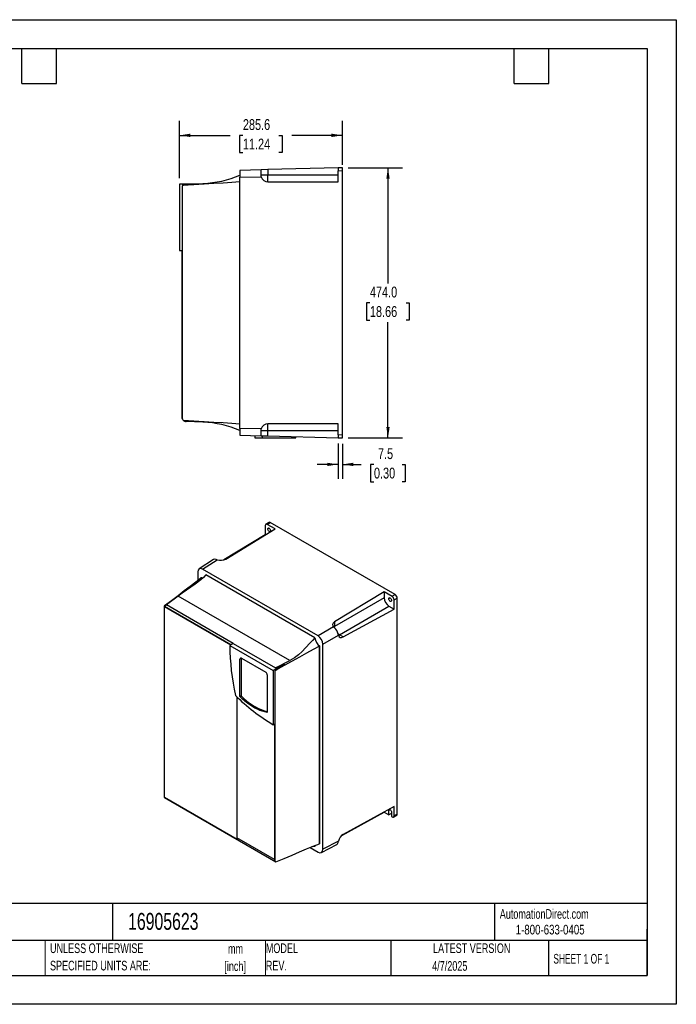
# Model space of a CAD drawing. Header units: millimetres. Extents: x 0 to 2235, y 0 to 1727.
# Tile 3 of 3: x 1083 to 2235, y 0 to 1727. Entities that reach past the tile are written whole.
import ezdxf

# ---------------------------------------------------------------- set-up
doc = ezdxf.new("R2010")
doc.units = ezdxf.units.MM
doc.header["$LTSCALE"] = 8
doc.linetypes.add('CENTERX2', pattern=[20.32, 12.7, -2.54, 2.54, -2.54])
doc.layers.add('DIMENSIONS', color=140, linetype='Continuous', lineweight=25)
doc.layers.add('TEXT', color=140, linetype='Continuous', lineweight=25)
doc.styles.add('SLDTEXTSTYLE0', font='TXT', dxfattribs={"width": 0.7})
doc.styles.add('SLDTEXTSTYLE1', font='TXT', dxfattribs={"width": 0.65})
doc.styles.add('SLDTEXTSTYLE2', font='TXT', dxfattribs={"width": 0.75})
doc.dimstyles.new('SLDDIMSTYLE2', dxfattribs={"dimtxt": 19.05, "dimasz": 19.05, "dimexe": 0, "dimexo": 0.0625, "dimgap": 4.7625, "dimtad": 0, "dimtih": 1, "dimtoh": 1, "dimdec": 1, "dimrnd": 1e-09, "dimzin": 12, "dimdsep": 46, "dimtxsty": 'SLDTEXTSTYLE2', "dimsah": 1, "dimcen": 0.09, "dimadec": 0, "dimazin": 3, "dimtfac": 1, "dimtdec": 1, "dimtofl": 0, "dimtmove": 0, "dimatfit": 3, "dimfxl": 0, "dimfrac": 2, "dimtolj": 1, "dimtzin": 12, "dimarcsym": 0})
doc.dimstyles.new('SLDDIMSTYLE3', dxfattribs={"dimtxt": 19.05, "dimasz": 19.05, "dimexe": 0, "dimexo": 0.0625, "dimgap": 4.7625, "dimtad": 0, "dimtih": 1, "dimtoh": 1, "dimdec": 1, "dimrnd": 1e-09, "dimzin": 4, "dimdsep": 46, "dimtxsty": 'SLDTEXTSTYLE2', "dimsah": 1, "dimcen": 0.09, "dimadec": 0, "dimazin": 1, "dimtfac": 1, "dimtdec": 1, "dimtofl": 0, "dimtmove": 0, "dimatfit": 3, "dimfxl": 0, "dimfrac": 2, "dimtolj": 1, "dimtzin": 12, "dimarcsym": 0})
doc.dimstyles.new('SLDDIMSTYLE5', dxfattribs={"dimtxt": 19.05, "dimasz": 19.05, "dimexe": 0, "dimexo": 0.0625, "dimgap": 4.7625, "dimtad": 0, "dimtih": 1, "dimtoh": 1, "dimdec": 1, "dimrnd": 1e-09, "dimzin": 12, "dimdsep": 46, "dimtxsty": 'SLDTEXTSTYLE2', "dimsah": 1, "dimcen": 0.09, "dimadec": 0, "dimazin": 3, "dimtfac": 1, "dimtdec": 1, "dimtmove": 0, "dimatfit": 0, "dimfxl": 0, "dimfrac": 2, "dimtolj": 1, "dimtzin": 12, "dimarcsym": 0})

# ---------------------------------------------------------------- blocks, each defined once
blk = doc.blocks.new('SW_NOTE_0')
at = {"layer": 'TEXT', "color": 0, "linetype": 'CENTERX2', "lineweight": 18, "char_height": 16.93, "attachment_point": 2, "style": 'SLDTEXTSTYLE0'}
for s, insert in [('mm', (22.8, 21.8)), ('[inch]', (22.1, -8.7))]:
    blk.add_mtext(s, dxfattribs=dict(at, insert=insert))
blk = doc.blocks.new('SW_NOTE_0_1')
at = {"layer": 'TEXT', "color": 0, "linetype": 'CENTERX2', "lineweight": 18, "char_height": 16.933, "attachment_point": 1, "style": 'SLDTEXTSTYLE0'}
for s, insert in [('UNLESS OTHERWISE', (0, 21.8)), ('SPECIFIED UNITS ARE:', (0, -8.7))]:
    blk.add_mtext(s, dxfattribs=dict(at, insert=insert))
blk = doc.blocks.new('SW_NOTE_0_6')
at = {"layer": 'TEXT', "color": 0, "linetype": 'CENTERX2', "lineweight": 18, "char_height": 16.93, "attachment_point": 1, "style": 'SLDTEXTSTYLE0'}
for s, insert in [('MODEL', (0, 21.8)), ('REV.', (0, -8.7))]:
    blk.add_mtext(s, dxfattribs=dict(at, insert=insert))
blk = doc.blocks.new('_D_10')
at = {"layer": 'DIMENSIONS'}
for p, q in [((1659.6, 1467.6), (1754.9, 1467.6)), ((1729.5, 1467.6), (1729.5, 1264.7)), ((1697.8, 1230.6), (1692, 1230.6)), ((1692, 1230.6), (1692, 1200.3)), ((1761.1, 1230.6), (1766.9, 1230.6)), ((1766.9, 1230.6), (1766.9, 1200.3)), ((1692, 1200.3), (1697.8, 1200.3)), ((1729.5, 993.6), (1729.5, 1196.4)), ((1766.9, 1200.3), (1761.1, 1200.3)), ((1659.6, 993.6), (1754.9, 993.6))]:
    blk.add_line(p, q, dxfattribs=at)
for points in [[(1729.5, 1467.6), (1726.6, 1448.5), (1732.4, 1448.5)], [(1729.5, 993.6), (1732.4, 1012.6), (1726.6, 1012.6)]]:
    blk.add_solid(points, dxfattribs=at)
at = {"layer": 'DIMENSIONS', "char_height": 19.05, "attachment_point": 1, "style": 'SLDTEXTSTYLE2'}
for s, insert in [('474.0', (1697.8, 1259)), ('18.66', (1697.8, 1224.8))]:
    blk.add_mtext(s, dxfattribs=dict(at, insert=insert))
blk = doc.blocks.new('_D_11')
at = {"layer": 'DIMENSIONS'}
for p, q in [((1363.9, 1449), (1363.9, 1549.7)), ((1649.5, 1472.7), (1649.5, 1549.7)), ((1363.9, 1524.3), (1452.6, 1524.3)), ((1475, 1524.3), (1469.2, 1524.3)), ((1469.2, 1524.3), (1469.2, 1494.1)), ((1538.3, 1524.3), (1544.1, 1524.3)), ((1544.1, 1524.3), (1544.1, 1494.1)), ((1649.5, 1524.3), (1560.8, 1524.3)), ((1469.2, 1494.1), (1475, 1494.1)), ((1544.1, 1494.1), (1538.3, 1494.1))]:
    blk.add_line(p, q, dxfattribs=at)
for points in [[(1363.9, 1524.3), (1382.9, 1521.4), (1382.9, 1527.3)], [(1649.5, 1524.3), (1630.4, 1527.3), (1630.4, 1521.4)]]:
    blk.add_solid(points, dxfattribs=at)
at = {"layer": 'DIMENSIONS', "char_height": 19.05, "attachment_point": 1, "style": 'SLDTEXTSTYLE2'}
for s, insert in [('285.6', (1475, 1552.8)), ('11.24', (1475, 1518.6))]:
    blk.add_mtext(s, dxfattribs=dict(at, insert=insert))
blk = doc.blocks.new('_D_12')
at = {"layer": 'DIMENSIONS'}
for p, q in [((1642, 983.6), (1642, 921.7)), ((1649.5, 983.4), (1649.5, 921.7)), ((1642, 947.1), (1605.3, 947.1)), ((1649.5, 947.1), (1682.4, 947.1)), ((1704.9, 947.1), (1699.1, 947.1)), ((1699.1, 947.1), (1699.1, 916.8)), ((1754.1, 947.1), (1759.9, 947.1)), ((1759.9, 947.1), (1759.9, 916.8)), ((1699.1, 916.8), (1704.9, 916.8)), ((1759.9, 916.8), (1754.1, 916.8))]:
    blk.add_line(p, q, dxfattribs=at)
for points in [[(1642, 947.1), (1622.9, 950), (1622.9, 944.2)], [(1649.5, 947.1), (1668.5, 944.2), (1668.5, 950)]]:
    blk.add_solid(points, dxfattribs=at)
at = {"layer": 'DIMENSIONS', "char_height": 19.05, "attachment_point": 1, "style": 'SLDTEXTSTYLE2'}
for s, insert in [('7.5', (1711.9, 975.5)), ('0.30', (1704.9, 941.4))]:
    blk.add_mtext(s, dxfattribs=dict(at, insert=insert))

msp = doc.modelspace()

# ---------------------------------------------------------------- linework, layer by layer
at = {"color": 7, "linetype": 'Continuous'}
for p, q in [((0.02, 1727.22), (2235.22, 1727.22)), ((2235.22, 1727.22), (2235.22, 0.02)), ((2235.22, 0.02), (0.02, 0.02))]:
    msp.add_line(p, q, dxfattribs=at)
for p, q in [((1507.29, 1463.85), (1469.88, 1462.87)), ((1469.88, 1462.87), (1469.88, 1450.87)), ((1469.88, 1450.87), (1507.29, 1451.85)), ((1469.88, 1010.3), (1469.88, 1450.87)), ((1506.98, 1463.53), (1507.29, 1463.85)), ((1506.98, 1454.56), (1506.98, 1463.53)), ((1507.29, 1451.85), (1506.98, 1454.56)), ((1518.98, 1454.56), (1506.98, 1454.56)), ((1518.98, 1464.15), (1507.29, 1463.85)), ((1641.98, 1467.36), (1518.98, 1464.15)), ((1518.98, 1464.15), (1518.98, 1454.56)), ((1518.98, 1442.56), (1518.98, 1454.56)), ((1641.98, 1454.56), (1518.98, 1454.56)), ((1649.48, 1467.56), (1641.98, 1467.36)), ((1641.98, 1467.36), (1641.98, 1462.37)), ((1641.98, 1462.37), (1649.48, 1462.56)), ((1641.98, 1442.56), (1641.98, 1462.37)), ((1649.48, 1462.56), (1649.48, 1467.56)), ((1649.48, 998.53), (1649.48, 1462.56)), ((1391.46, 1438.86), (1363.88, 1438.86)), ((1363.88, 1438.86), (1363.88, 1322.32)), ((1368.79, 1435.74), (1369.38, 1435.76)), ((1368.79, 1322.32), (1368.79, 1435.74)), ((1369.88, 1436.68), (1391.46, 1438.86)), ((1369.88, 1436.63), (1369.88, 1437.57)), ((1372.28, 1438.86), (1404.88, 1440)), ((1469.43, 1018.41), (1469.43, 1442.73)), ((1518.98, 1442.56), (1641.98, 1442.56)), ((1363.88, 1322.32), (1368.79, 1322.32)), ((1367.88, 1322.32), (1367.88, 1030.14)), ((1368.79, 1026.43), (1368.79, 1322.32)), ((1507.3, 1009.3), (1469.88, 1010.3)), ((1469.88, 1010.3), (1469.88, 998.3)), ((1506.98, 1006.56), (1507.3, 1009.3)), ((1506.98, 997.62), (1506.98, 1006.56)), ((1506.98, 1006.56), (1518.98, 1006.56)), ((1641.98, 1018.56), (1518.98, 1018.56)), ((1518.98, 1006.56), (1518.98, 1018.56)), ((1518.98, 1006.56), (1641.98, 1006.56)), ((1518.98, 997), (1518.98, 1006.56)), ((1641.98, 998.73), (1641.98, 1018.56)), ((1469.88, 998.3), (1507.29, 997.31)), ((1496.07, 997.61), (1496.07, 993.56)), ((1496.07, 993.56), (1508.86, 993.56)), ((1507.29, 997.31), (1518.98, 997)), ((1508.86, 997.27), (1508.86, 993.56)), ((1508.86, 993.56), (1562.91, 993.56)), ((1518.98, 997), (1641.98, 993.73)), ((1562.91, 993.56), (1562.91, 995.83)), ((1562.91, 993.56), (1568.12, 993.56)), ((1568.12, 993.56), (1568.12, 995.69)), ((1649.48, 998.53), (1641.98, 998.73)), ((1641.98, 998.73), (1641.98, 993.73)), ((1641.98, 993.73), (1648.4, 993.56)), ((1648.4, 993.56), (1649.48, 993.56)), ((1649.48, 993.56), (1649.48, 998.53)), ((1444.82, 781.03), (1531.8, 833.86)), ((1514.26, 839.91), (1514.26, 823.74)), ((1520.39, 845.46), (1515.23, 842.16)), ((1517.79, 841.95), (1522.96, 845.25)), ((1531.8, 833.86), (1517.79, 841.95)), ((1521.19, 835.25), (1518.71, 833.82)), ((1742.16, 718.71), (1522.96, 845.25)), ((1514.26, 823.74), (1441.84, 779.69)), ((1514.26, 823.74), (1514.7, 823.48)), ((1423.61, 780.17), (1398.06, 763.84)), ((1404.21, 763.34), (1429.97, 779.81)), ((1429.97, 779.81), (1427.85, 780.52)), ((1606.91, 646.33), (1404.21, 763.34)), ((1395.73, 758.44), (1395.73, 743.77)), ((1401.69, 748.39), (1401.37, 748.17)), ((1601.17, 642.83), (1409.95, 753.22)), ((1361.68, 716.16), (1340.97, 700.56)), ((1557.52, 603.1), (1361.68, 716.16)), ((1722.71, 723.65), (1635.74, 670.82)), ((1722.71, 713.19), (1635.74, 662.98)), ((1736.72, 715.56), (1722.71, 723.65)), ((1722.71, 723.65), (1722.71, 713.19)), ((1733.32, 712.79), (1730.85, 711.36)), ((1742.16, 718.71), (1736.72, 715.56)), ((1740.25, 709.44), (1745.7, 712.58)), ((1740.25, 693.27), (1740.25, 709.44)), ((1745.7, 333.68), (1745.7, 712.58)), ((1337.17, 699.26), (1337.17, 362.77)), ((1338.26, 699.12), (1337.21, 699.72)), ((1337.47, 697.69), (1337.47, 697.95)), ((1337.47, 362.67), (1337.47, 697.69)), ((1453.57, 630.45), (1337.47, 697.69)), ((1337.47, 697.69), (1453.76, 630.55)), ((1458, 633), (1340.97, 700.56)), ((1644.23, 648.29), (1731.2, 698.5)), ((1651.02, 644.37), (1740.25, 693.27)), ((1731.2, 698.5), (1740.25, 693.27)), ((1634.05, 662), (1606.91, 646.33)), ((1635.74, 660.51), (1634.05, 662)), ((1635.74, 670.82), (1635.74, 662.98)), ((1615.39, 631.63), (1642.54, 647.3)), ((1642.54, 647.3), (1642.09, 649.52)), ((1651.02, 644.37), (1644.23, 648.29)), ((1458, 633), (1452.06, 629.58)), ((1452.06, 629.58), (1528.25, 585.59)), ((1458, 633), (1532.12, 590.22)), ((1609.11, 281.77), (1609.11, 628.24)), ((1609.78, 281.77), (1609.78, 628.2)), ((1615.39, 271.89), (1615.39, 631.63)), ((1471.97, 606.65), (1469.85, 605.43)), ((1469.85, 540.15), (1469.85, 605.43)), ((1471.97, 606.65), (1471.97, 541.37)), ((1472.57, 607), (1515.07, 582.47)), ((1547.75, 596.85), (1528.25, 585.59)), ((1532.12, 590.22), (1557.52, 603.1)), ((1547.75, 596.85), (1532.12, 590.22)), ((1532.56, 586.31), (1547.75, 596.85)), ((1517.79, 577.75), (1517.79, 512.47)), ((1528.25, 585.59), (1528.25, 490.43)), ((1531.72, 585.05), (1532.14, 585.31)), ((1531.72, 585.05), (1532.18, 585.28)), ((1531.72, 492.44), (1531.72, 585.05)), ((1532.14, 585.31), (1532.18, 585.28)), ((1532.56, 586.95), (1532.49, 586.99)), ((1532.56, 586.18), (1532.56, 586.95)), ((1464.38, 539.22), (1464.38, 291.99)), ((1471.97, 541.37), (1469.85, 540.15)), ((1470.25, 539.26), (1472.37, 540.48)), ((1517.75, 512.26), (1517.39, 512.05)), ((1528.25, 490.43), (1531.72, 492.44)), ((1530.37, 491.66), (1530.37, 253.89)), ((1531.72, 250.83), (1531.72, 492.44)), ((1337.37, 362.61), (1532.82, 249.77)), ((1465.24, 289.02), (1337.47, 362.67)), ((1740.25, 347.06), (1651.02, 298.15)), ((1740.25, 330.86), (1740.25, 347.06)), ((1648.45, 296.31), (1722.71, 336.91)), ((1722.71, 337.44), (1722.71, 336.91)), ((1722.71, 336.91), (1730.85, 332.21)), ((1733.32, 341.26), (1730.85, 339.83)), ((1730.85, 332.21), (1730.85, 339.83)), ((1735.38, 334.69), (1730.85, 332.21)), ((1735.38, 334.69), (1735.8, 334.93)), ((1735.8, 336.97), (1735.8, 329.36)), ((1735.8, 329.36), (1736.72, 328.82)), ((1739.15, 328.54), (1744.59, 331.36)), ((1745.7, 333.68), (1740.25, 330.86)), ((1530.37, 253.89), (1464.38, 291.99)), ((1612.75, 266.3), (1639.67, 280.25)), ((1642.54, 285.95), (1615.39, 271.89)), ((1642.08, 283.72), (1642.54, 285.95)), ((1592.85, 275.11), (1606.91, 266.99))]:
    msp.add_line(p, q)
at = {"color": 140, "linetype": 'Continuous', "lineweight": 18}
for p, q in [((1127.98, 111.76), (1127.98, 50.8)), ((1514.41, 111.76), (1514.41, 50.8))]:
    msp.add_line(p, q, dxfattribs=at)
at = {"flags": 128}
for points in [[(1469.43, 1442.73), (1455.33, 1441.72), (1440.24, 1440.7), (1424.14, 1439.68), (1407.05, 1438.66), (1388.97, 1437.64), (1369.88, 1436.63)], [(1370.22, 1024.48), (1389.23, 1023.47), (1407.25, 1022.46), (1424.28, 1021.45), (1440.32, 1020.43), (1455.37, 1019.42), (1469.43, 1018.41)], [(1404.88, 1021.12), (1390.24, 1021.81), (1375.6, 1022.14)], [(1507.29, 997.31), (1507.06, 997.39), (1506.98, 997.62)], [(1518.71, 833.82), (1518.86, 834.71), (1519.29, 835.32), (1519.95, 835.58), (1520.76, 835.45), (1521.62, 834.96), (1522.43, 834.15), (1523.08, 833.13), (1523.51, 832.02), (1523.66, 830.96)], [(1523.66, 830.96), (1523.51, 830.07), (1523.08, 829.46), (1522.43, 829.2), (1521.62, 829.33), (1520.76, 829.82), (1519.95, 830.63), (1519.29, 831.65), (1518.86, 832.75), (1518.71, 833.82)], [(1337.72, 699.43), (1349.67, 708.45), (1361.29, 717.28), (1372.27, 725.66), (1382.61, 733.6), (1392.31, 741.1), (1401.37, 748.17)], [(1409.95, 753.22), (1405.7, 748.81), (1401.18, 744.66), (1391.52, 736.99), (1383.75, 731.52), (1376.05, 726.34), (1368.56, 721.19), (1361.68, 716.16)], [(1404.6, 747.78), (1403.22, 747.93), (1401.69, 748.39)], [(1730.85, 711.36), (1731, 712.25), (1731.43, 712.86), (1732.08, 713.12), (1732.89, 712.99), (1733.75, 712.49), (1734.56, 711.69), (1735.22, 710.67), (1735.65, 709.56), (1735.8, 708.5)], [(1735.8, 708.5), (1735.65, 707.61), (1735.22, 707), (1734.56, 706.74), (1733.75, 706.87), (1732.89, 707.36), (1732.08, 708.17), (1731.43, 709.19), (1731, 710.29), (1730.85, 711.36)], [(1337.21, 699.72), (1337.21, 698.81), (1337.27, 698.49), (1337.32, 698.28), (1337.36, 698.15), (1337.39, 698.07), (1337.42, 698.02), (1337.45, 697.97), (1337.46, 697.95), (1337.47, 697.95)], [(1635.74, 662.98), (1634.4, 662.06), (1634.15, 661.85)], [(1636.03, 660.26), (1635.87, 661.21), (1635.74, 662.98)], [(1601.17, 642.83), (1596.98, 638.38), (1592.94, 633.96), (1585.05, 625.27), (1578.89, 618.86), (1572.46, 612.96), (1565.32, 607.61), (1557.52, 603.1)], [(1644.23, 648.29), (1642.75, 649.29), (1642.02, 649.9)], [(1642.5, 647.49), (1642.75, 647.59), (1644.23, 648.29)], [(1609.11, 628.24), (1598.27, 622.16), (1586.66, 615.71), (1574.29, 608.88), (1561.15, 601.69), (1547.24, 594.12), (1532.56, 586.18)], [(1472.02, 607.25), (1472.02, 607.24), (1471.97, 606.65)], [(1517.39, 512.05), (1513.23, 512.91), (1508.99, 514.12), (1504.7, 515.67), (1500.36, 517.55), (1496, 519.75), (1491.63, 522.28), (1487.27, 525.1), (1482.94, 528.23), (1478.64, 531.64), (1474.41, 535.32), (1470.25, 539.26)], [(1472.37, 540.48), (1476.53, 536.55), (1480.76, 532.86), (1485.06, 529.45), (1489.39, 526.33), (1493.75, 523.5), (1498.12, 520.98), (1502.48, 518.77), (1506.82, 516.89), (1511.11, 515.35), (1515.35, 514.14), (1517.79, 513.59)], [(1517.79, 512.47), (1517.78, 512.37), (1517.76, 512.27), (1517.73, 512.2), (1517.68, 512.13), (1517.62, 512.08), (1517.55, 512.05), (1517.47, 512.04), (1517.39, 512.05)], [(1337.47, 362.67), (1337.32, 362.75), (1337.23, 362.78), (1337.17, 362.77), (1337.27, 362.67), (1337.37, 362.61)], [(1730.85, 339.83), (1731, 340.72), (1731.43, 341.33), (1732.08, 341.59), (1732.89, 341.47), (1733.75, 340.97), (1734.56, 340.16), (1735.22, 339.15), (1735.65, 338.04), (1735.8, 336.97)], [(1532.82, 249.77), (1547.44, 256.03), (1561.3, 261.91), (1574.39, 267.43), (1586.72, 272.58), (1598.3, 277.36), (1609.11, 281.77)], [(1601.18, 276.92), (1596.99, 276.51), (1595.65, 276.26)], [(1601.18, 276.92), (1601.53, 278.55), (1601.64, 278.87)]]:
    msp.add_lwpolyline(points, dxfattribs=at)
for centre, radius, start, end in [((1398.7, 1620.27), 180.37, 271.96299, 293.24187), ((1518.98, 1454.56), 12, 193.05535, 270), ((1372.32, 1435.92), 2.94, 145.96198, 183.1097), ((1469.59, 1441.7), 1.05, 73.83003, 98.99489), ((1375.88, 1030.14), 8, 180, 207.6382), ((1375.88, 1030.14), 8, 207.6382, 224.97903), ((1375.88, 1030.14), 8, 224.97903, 268), ((1399.61, 846.83), 174.37, 66.23524, 88.2684), ((1469.59, 1019.42), 1.03, 260.92003, 286.61707), ((1518.98, 1006.56), 12, 90, 166.78752), ((1741.06, 713.99), 18.36, 182.4763, 237.5237), ((1334.72, 709.05), 10.54, 289.60347, 306.38893), ((1623.28, 645.99), 22.33, 188.13425, 232.81501), ((1878.48, 632.27), 426.42, 180.36217, 192.26084), ((1609.41, 627.67), 0.654, 55.4408, 117.71202), ((1471.51, 605.7), 1.68, 50.79671, 189.21404), ((1511.88, 577.48), 5.92, 2.60548, 57.39452), ((1535.98, 585.37), 3.84, 155.19634, 181.03299), ((1709.21, 793.71), 353.16, 225.52386, 239.17647), ((1471.17, 540.21), 1.33, 182.90005, 225.76712), ((1473.3, 541.44), 1.33, 182.90005, 225.76712), ((1469.15, 291.76), 4.77, 177.28709, 215.0446), ((1609.45, 280.88), 0.95, 69.84184, 111.43763), ((1540.56, 256.55), 10.52, 194.61977, 212.92963)]:
    msp.add_arc(centre, radius, start, end)
for centre, major_axis, ratio, start_param, end_param in [((1517.79, 837.86), (-2.5, 4.33), 0.5769894, 5.4982106, 7.0683275), ((1522.96, 841.16), (-2.5, 4.33), 0.5769894, 5.4982106, 6.3092393), ((1429.77, 769.87), (-6, 10.4), 0.5769894, 5.7254822, 6.3092393), ((1436.34, 785.93), (12, 0.28), 0.5921645, 4.1398817, 5.4840293), ((1404.22, 753.54), (-6, 10.4), 0.5769894, 5.4982106, 7.0683275), ((1736.72, 711.48), (-2.5, 4.33), 0.577774, 3.9274145, 5.4975314), ((1742.16, 714.62), (-2.5, 4.33), 0.577774, 3.9274145, 5.4975314), ((16.47, 1462.81), (1322.94, -766.12), 0.0013605, 6.2296988, 6.3382476), ((1644.23, 665.92), (12, 0.28), 0.5921645, 2.3424366, 3.6865842), ((1633.82, 652.07), (-6, 10.39), 0.577774, 4.1559054, 5.2702598), ((1606.91, 636.53), (-6, 10.39), 0.577774, 3.9274145, 5.4975314), ((1651.02, 654.17), (6.24, 10.25), 0.5922023, 2.5976769, 3.9406144), ((1534.44, 586.51), (1.68, 2.42), 0.6252699, 1.8139833, 2.4623333), ((1736.72, 332.91), (-2.5, 4.33), 0.5769829, 2.3566348, 3.9267405), ((1742.16, 335.73), (-2.5, 4.33), 0.5769829, 3.1153245, 3.9267405), ((1651.02, 288.36), (6.24, 10.25), 0.5922023, 0.7990217, 2.1392167), ((1633.82, 290.74), (-6, 10.4), 0.5769829, 3.1153245, 3.6954811), ((1606.91, 276.79), (-6, 10.4), 0.5769829, 2.3566348, 3.9267405), ((1537.17, 256.5), (4.57, 6.59), 0.6252699, 2.8904365, 3.1930911)]:
    msp.add_ellipse(centre, major_axis=major_axis, ratio=ratio, start_param=start_param, end_param=end_param)
at = {"layer": 'TEXT'}
for p, q in [((50.8, 1676.4), (2184.4, 1676.4)), ((1087.12, 1615.44), (1087.12, 1676.4)), ((1148.08, 1615.44), (1148.08, 1676.4)), ((1950.72, 1615.44), (1950.72, 1676.4)), ((2011.68, 1615.44), (2011.68, 1676.4)), ((2184.4, 1676.4), (2184.4, 50.8)), ((1087.12, 1615.44), (1148.08, 1615.44)), ((1950.72, 1615.44), (2011.68, 1615.44)), ((2184.4, 177.01), (50.8, 177.01)), ((1246.07, 177.01), (1246.07, 111.76)), ((1916.6, 177.01), (1916.6, 111.76)), ((2184.4, 50.8), (2184.4, 132.08)), ((2184.4, 111.76), (50.8, 111.76)), ((1734.5, 111.76), (1734.5, 50.8)), ((2010.79, 111.76), (2010.79, 50.8)), ((50.8, 50.8), (2184.4, 50.8))]:
    msp.add_line(p, q, dxfattribs=at)

# ---------------------------------------------------------------- block references
at = {"layer": 'TEXT', "linetype": 'CENTERX2', "lineweight": 18}
for name, p in [('SW_NOTE_0_1', (1136.66, 85.08)), ('SW_NOTE_0_6', (1515.25, 85.08)), ('SW_NOTE_0', (1439.3, 84.04))]:
    msp.add_blockref(name, p, dxfattribs=at)

# ---------------------------------------------------------------- texts
for s, insert, char_height, attachment_point, style in [('16905623', (1273.66, 160.31), 29.633, 1, 'SLDTEXTSTYLE0'), ('AutomationDirect.com', (1925.56, 167.01), 16.9333, 1, 'SLDTEXTSTYLE0'), ('1-800-633-0405', (1953.53, 139.5), 16.9333, 1, 'SLDTEXTSTYLE2'), ('LATEST VERSION', (1876.42, 106.91), 16.9333, 2, 'SLDTEXTSTYLE0'), ('SHEET 1 OF 1', (2019.53, 88.41), 16.9333, 1, 'SLDTEXTSTYLE1'), ('4/7/2025', (1837.91, 75.78), 16.933, 2, 'SLDTEXTSTYLE0')]:
    msp.add_mtext(s, dxfattribs=dict(at, insert=insert, char_height=char_height, attachment_point=attachment_point, style=style))

# ---------------------------------------------------------------- dimensions: what is measured, and where the dimension line sits
at = {"layer": 'DIMENSIONS'}
for base, p1, p2, dimstyle, picture, middle in [((1363.88, 1524.34), (1649.48, 1462.56), (1363.88, 1438.86), 'SLDDIMSTYLE2', '_D_11', (1506.68, 1524.34)), ((1641.98, 947.09), (1649.48, 993.56), (1641.98, 993.73), 'SLDDIMSTYLE5', '_D_12', (1729.48, 947.09))]:
    dim = msp.add_linear_dim(base=base, p1=p1, p2=p2, dimstyle=dimstyle, dxfattribs=at)
    dim.commit()
    dim.dimension.update_dxf_attribs({"geometry": picture, "text_midpoint": middle, "dimtype": 160})
dim = msp.add_linear_dim(base=(1729.48, 993.56), p1=(1649.48, 1467.56), p2=(1649.48, 993.56), angle=90, dimstyle='SLDDIMSTYLE3', dxfattribs=at)
dim.commit()
dim.dimension.update_dxf_attribs({"geometry": '_D_10', "text_midpoint": (1729.48, 1230.56), "dimtype": 160})

doc.saveas('drawing.dxf')
